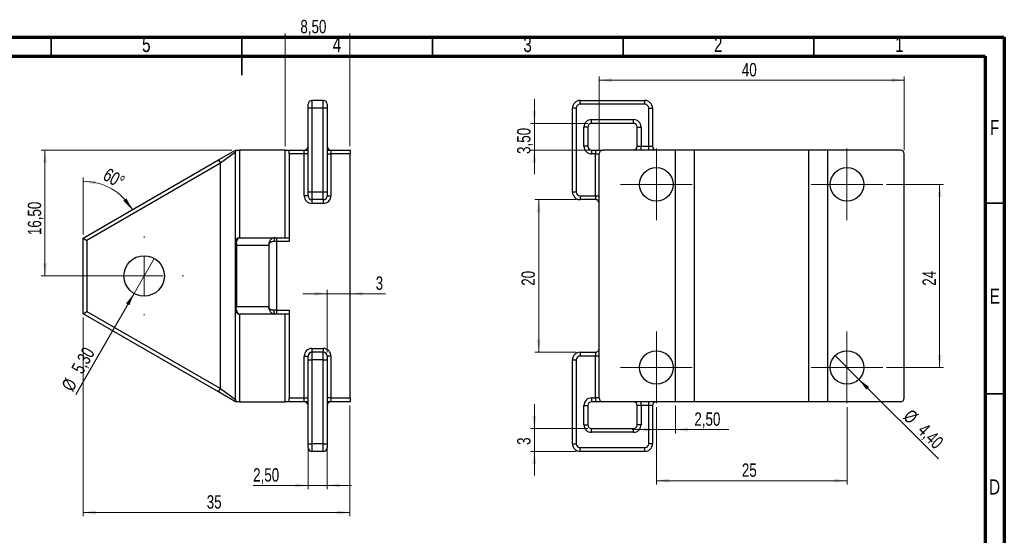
# Model space of a CAD drawing. Header units: millimetres. Extents: x 7 to 208, y 2 to 148.
# Tile 4 of 4: x 78 to 208, y 81 to 148. Entities that reach past the tile are written whole.
import ezdxf

# ---------------------------------------------------------------- set-up
doc = ezdxf.new("R2010")
doc.units = ezdxf.units.MM
doc.header["$LTSCALE"] = 0.5
doc.styles.add('SLDTEXTSTYLE0', font='TXT', dxfattribs={"width": 0.75})
doc.dimstyles.new('SLDDIMSTYLE0', dxfattribs={"dimtxt": 1.75, "dimasz": 1.651, "dimexe": 0, "dimexo": 0.0625, "dimgap": 0.4375, "dimtad": 1, "dimrnd": 1e-09, "dimzin": 12, "dimdsep": 46, "dimtxsty": 'SLDTEXTSTYLE0', "dimsah": 1, "dimcen": 0.09, "dimadec": 0, "dimazin": 3, "dimtfac": 1, "dimtmove": 0, "dimatfit": 0, "dimfxl": 1, "dimfrac": 2, "dimtolj": 1, "dimtzin": 12, "dimarcsym": 0})
doc.dimstyles.new('SLDDIMSTYLE1', dxfattribs={"dimtxt": 1.75, "dimasz": 1.651, "dimexe": 0, "dimexo": 0.0625, "dimgap": 0.4375, "dimtad": 1, "dimrnd": 1e-09, "dimzin": 12, "dimdsep": 46, "dimtxsty": 'SLDTEXTSTYLE0', "dimsah": 1, "dimcen": 0.09, "dimadec": 0, "dimazin": 3, "dimtfac": 1, "dimtofl": 0, "dimtmove": 0, "dimatfit": 3, "dimfxl": 1, "dimfrac": 2, "dimtolj": 1, "dimtzin": 12, "dimarcsym": 0})
doc.dimstyles.new('SLDDIMSTYLE2', dxfattribs={"dimtxt": 1.75, "dimasz": 1.651, "dimexe": 0, "dimexo": 0.0625, "dimgap": 0.4375, "dimtad": 1, "dimrnd": 1e-09, "dimzin": 12, "dimdsep": 46, "dimtxsty": 'SLDTEXTSTYLE0', "dimblk1": 'NONE', "dimsah": 1, "dimcen": 0, "dimadec": 0, "dimazin": 3, "dimtfac": 1, "dimtmove": 0, "dimatfit": 3, "dimldrblk": 'NONE', "dimfxl": 1, "dimfrac": 2, "dimtolj": 1, "dimtzin": 12, "dimarcsym": 0})
doc.dimstyles.new('SLDDIMSTYLE3', dxfattribs={"dimtxt": 1.75, "dimasz": 1.651, "dimexe": 0, "dimexo": 0.0625, "dimgap": 0.4375, "dimtad": 1, "dimdec": 4, "dimlfac": 0.5, "dimzin": 12, "dimdsep": 46, "dimtxsty": 'SLDTEXTSTYLE0', "dimsah": 1, "dimcen": 0.09, "dimazin": 3, "dimtfac": 1, "dimtofl": 0, "dimtmove": 0, "dimatfit": 3, "dimfxl": 1, "dimfrac": 2, "dimtolj": 1, "dimtzin": 12, "dimarcsym": 0})

# ---------------------------------------------------------------- blocks, each defined once
blk = doc.blocks.new('_D_11')
at = {"color": 7, "linetype": 'Continuous', "lineweight": 0}
blk.add_line((86.69, 120.15), (86.69, 127.61), dxfattribs=at)
at = {"color": 7, "linetype": 'Continuous', "lineweight": 18}
blk.add_arc((86.69, 119.65), 7.46, 30, 90, dxfattribs=at)
for points in [[(86.69, 127.11), (88.31, 126.68), (88.36, 127.18)], [(93.15, 123.38), (92.38, 124.86), (91.97, 124.56)]]:
    blk.add_solid(points, dxfattribs=at)
at = {"color": 7, "linetype": 'Continuous', "lineweight": 18, "insert": (90.03, 128.94), "char_height": 1.75, "attachment_point": 1, "rotation": 330, "style": 'SLDTEXTSTYLE0'}
blk.add_mtext('60°', dxfattribs=at)
blk = doc.blocks.new('_D_12')
at = {"color": 7, "linetype": 'Continuous', "lineweight": 0}
for q in [(96.02, 116.99), (85.72, 99.16)]:
    blk.add_line((93.37, 112.4), q, dxfattribs=at)
at = {"color": 7, "linetype": 'Continuous', "lineweight": 18}
blk.add_solid([(93.37, 112.4), (92.32, 111.1), (92.76, 110.85)], dxfattribs=at)
at = {"color": 7, "linetype": 'Continuous', "lineweight": 18, "char_height": 1.75, "attachment_point": 1, "rotation": 60, "style": 'SLDTEXTSTYLE0'}
for s, insert in [('5,30', (85.07, 102.58)), ('%%c', (83.77, 100.29))]:
    blk.add_mtext(s, dxfattribs=dict(at, insert=insert))
blk = doc.blocks.new('_None')
blk = doc.blocks.new('_D_13')
at = {"color": 7, "linetype": 'Continuous', "lineweight": 0}
for p, q in [((106.19, 131.2), (81.19, 131.2)), ((81.69, 131.2), (81.69, 114.7)), ((94.19, 114.7), (81.19, 114.7))]:
    blk.add_line(p, q, dxfattribs=at)
at = {"color": 7, "linetype": 'Continuous', "lineweight": 18}
for points in [[(81.69, 131.2), (81.44, 129.55), (81.95, 129.55)], [(81.69, 114.7), (81.95, 116.35), (81.44, 116.35)]]:
    blk.add_solid(points, dxfattribs=at)
at = {"color": 7, "linetype": 'Continuous', "lineweight": 18, "insert": (79.44, 120.04), "char_height": 1.75, "attachment_point": 1, "rotation": 90, "style": 'SLDTEXTSTYLE0'}
blk.add_mtext('16,50', dxfattribs=at)
blk = doc.blocks.new('_D_14')
at = {"color": 7, "linetype": 'Continuous', "lineweight": 0}
for p, q in [((116.19, 92.2), (116.19, 86.73)), ((118.69, 92.2), (118.69, 86.73)), ((116.19, 87.23), (108.99, 87.23)), ((116.19, 87.23), (118.69, 87.23)), ((118.69, 87.23), (121.87, 87.23))]:
    blk.add_line(p, q, dxfattribs=at)
at = {"color": 7, "linetype": 'Continuous', "lineweight": 18}
for points in [[(116.19, 87.23), (114.54, 87.48), (114.54, 86.98)], [(118.69, 87.23), (120.34, 86.98), (120.34, 87.48)]]:
    blk.add_solid(points, dxfattribs=at)
at = {"color": 7, "linetype": 'Continuous', "lineweight": 18, "insert": (108.99, 89.49), "char_height": 1.75, "attachment_point": 1, "style": 'SLDTEXTSTYLE0'}
blk.add_mtext('2,50', dxfattribs=at)
blk = doc.blocks.new('_D_15')
at = {"color": 7, "linetype": 'Continuous', "lineweight": 0}
for p, q in [((118.69, 112.37), (115.52, 112.37)), ((118.69, 104.7), (118.69, 112.87)), ((118.69, 112.37), (121.69, 112.37)), ((121.69, 112.37), (126.36, 112.37))]:
    blk.add_line(p, q, dxfattribs=at)
at = {"color": 7, "linetype": 'Continuous', "lineweight": 18}
for points in [[(118.69, 112.37), (117.04, 112.62), (117.04, 112.12)], [(121.69, 112.37), (123.34, 112.12), (123.34, 112.62)]]:
    blk.add_solid(points, dxfattribs=at)
at = {"color": 7, "linetype": 'Continuous', "lineweight": 18, "insert": (125.06, 114.63), "char_height": 1.75, "attachment_point": 1, "style": 'SLDTEXTSTYLE0'}
blk.add_mtext('3', dxfattribs=at)
blk = doc.blocks.new('_D_16')
at = {"color": 7, "linetype": 'Continuous', "lineweight": 0}
for p, q in [((113.19, 146), (110.02, 146)), ((113.19, 131.7), (113.19, 146.5)), ((113.19, 146), (121.69, 146)), ((121.69, 131.7), (121.69, 146.5)), ((121.69, 146), (124.87, 146))]:
    blk.add_line(p, q, dxfattribs=at)
at = {"color": 7, "linetype": 'Continuous', "lineweight": 18}
for points in [[(113.19, 146), (111.54, 146.25), (111.54, 145.75)], [(121.69, 146), (123.34, 145.75), (123.34, 146.25)]]:
    blk.add_solid(points, dxfattribs=at)
at = {"color": 7, "linetype": 'Continuous', "lineweight": 18, "insert": (115.18, 148.26), "char_height": 1.75, "attachment_point": 1, "style": 'SLDTEXTSTYLE0'}
blk.add_mtext('8,50', dxfattribs=at)
blk = doc.blocks.new('_D_17')
at = {"color": 7, "linetype": 'Continuous', "lineweight": 0}
for p, q in [((86.69, 109.25), (86.69, 83.2)), ((121.69, 97.7), (121.69, 83.2)), ((86.69, 83.7), (121.69, 83.7))]:
    blk.add_line(p, q, dxfattribs=at)
at = {"color": 7, "linetype": 'Continuous', "lineweight": 18}
for points in [[(86.69, 83.7), (88.34, 83.44), (88.34, 83.95)], [(121.69, 83.7), (120.04, 83.95), (120.04, 83.44)]]:
    blk.add_solid(points, dxfattribs=at)
at = {"color": 7, "linetype": 'Continuous', "lineweight": 18, "insert": (102.9, 85.95), "char_height": 1.75, "attachment_point": 1, "style": 'SLDTEXTSTYLE0'}
blk.add_mtext('35', dxfattribs=at)
blk = doc.blocks.new('SW_CENTERMARKSYMBOL_4')
at = {"color": 0, "linetype": 'Continuous', "lineweight": 18}
for p, q in [((0, 5), (0, 5.15)), ((0, 0), (0, 2.5)), ((-5, 0), (-5.15, 0)), ((0, 0), (-2.5, 0)), ((0, 0), (0, -2.5)), ((0, 0), (2.5, 0)), ((5, 0), (5.15, 0)), ((0, -5), (0, -5.15))]:
    blk.add_line(p, q, dxfattribs=at)
blk = doc.blocks.new('_D_25')
at = {"color": 7, "linetype": 'Continuous', "lineweight": 0}
for p, q in [((192.07, 126.7), (199.52, 126.7)), ((199.02, 102.7), (199.02, 126.7)), ((192.07, 102.7), (199.52, 102.7))]:
    blk.add_line(p, q, dxfattribs=at)
at = {"color": 7, "linetype": 'Continuous', "lineweight": 18}
for points in [[(199.02, 126.7), (198.77, 125.05), (199.28, 125.05)], [(199.02, 102.7), (199.28, 104.35), (198.77, 104.35)]]:
    blk.add_solid(points, dxfattribs=at)
at = {"color": 7, "linetype": 'Continuous', "lineweight": 18, "insert": (196.77, 113.41), "char_height": 1.75, "attachment_point": 1, "rotation": 90, "style": 'SLDTEXTSTYLE0'}
blk.add_mtext('24', dxfattribs=at)
blk = doc.blocks.new('_D_26')
at = {"color": 7, "linetype": 'Continuous', "lineweight": 0}
for p, q in [((161.87, 97.5), (161.87, 87.36)), ((186.87, 97.5), (186.87, 87.36)), ((186.87, 87.86), (161.87, 87.86))]:
    blk.add_line(p, q, dxfattribs=at)
at = {"color": 7, "linetype": 'Continuous', "lineweight": 18}
for points in [[(161.87, 87.86), (163.52, 87.61), (163.52, 88.12)], [(186.87, 87.86), (185.22, 88.12), (185.22, 87.61)]]:
    blk.add_solid(points, dxfattribs=at)
at = {"color": 7, "linetype": 'Continuous', "lineweight": 18, "insert": (173.08, 90.12), "char_height": 1.75, "attachment_point": 1, "style": 'SLDTEXTSTYLE0'}
blk.add_mtext('25', dxfattribs=at)
blk = doc.blocks.new('_D_27')
at = {"color": 7, "linetype": 'Continuous', "lineweight": 0}
for p, q in [((154.37, 131.2), (154.37, 140.85)), ((194.37, 131.2), (194.37, 140.85)), ((154.37, 140.35), (194.37, 140.35))]:
    blk.add_line(p, q, dxfattribs=at)
at = {"color": 7, "linetype": 'Continuous', "lineweight": 18}
for points in [[(154.37, 140.35), (156.02, 140.1), (156.02, 140.61)], [(194.37, 140.35), (192.72, 140.61), (192.72, 140.1)]]:
    blk.add_solid(points, dxfattribs=at)
at = {"color": 7, "linetype": 'Continuous', "lineweight": 18, "insert": (173.08, 142.61), "char_height": 1.75, "attachment_point": 1, "style": 'SLDTEXTSTYLE0'}
blk.add_mtext('40', dxfattribs=at)
blk = doc.blocks.new('_D_28')
at = {"color": 7, "linetype": 'Continuous', "lineweight": 0}
for q in [(185.31, 104.25), (198.85, 90.72)]:
    blk.add_line((188.42, 101.14), q, dxfattribs=at)
at = {"color": 7, "linetype": 'Continuous', "lineweight": 18}
blk.add_solid([(188.42, 101.14), (189.41, 99.8), (189.77, 100.15)], dxfattribs=at)
at = {"color": 7, "linetype": 'Continuous', "lineweight": 18, "char_height": 1.75, "attachment_point": 1, "rotation": 315, "style": 'SLDTEXTSTYLE0'}
for s, insert in [('%%c', (195.37, 97.37)), ('4,40', (197.26, 95.53))]:
    blk.add_mtext(s, dxfattribs=dict(at, insert=insert))
blk = doc.blocks.new('_D_29')
at = {"color": 7, "linetype": 'Continuous', "lineweight": 0}
for p, q in [((145.87, 134.7), (145.87, 137.87)), ((152.87, 134.7), (145.37, 134.7)), ((145.87, 134.7), (145.87, 131.2)), ((153.37, 131.2), (145.37, 131.2)), ((145.87, 131.2), (145.87, 128.02))]:
    blk.add_line(p, q, dxfattribs=at)
at = {"color": 7, "linetype": 'Continuous', "lineweight": 18}
for points in [[(145.87, 134.7), (146.12, 136.35), (145.61, 136.35)], [(145.87, 131.2), (145.61, 129.55), (146.12, 129.55)]]:
    blk.add_solid(points, dxfattribs=at)
at = {"color": 7, "linetype": 'Continuous', "lineweight": 18, "insert": (143.61, 130.69), "char_height": 1.75, "attachment_point": 1, "rotation": 90, "style": 'SLDTEXTSTYLE0'}
blk.add_mtext('3,50', dxfattribs=at)
blk = doc.blocks.new('_D_30')
at = {"color": 7, "linetype": 'Continuous', "lineweight": 0}
for p, q in [((145.87, 94.7), (145.87, 97.87)), ((152.87, 94.7), (145.37, 94.7)), ((145.87, 94.7), (145.87, 91.7)), ((151.37, 91.7), (145.37, 91.7)), ((145.87, 91.7), (145.87, 88.52))]:
    blk.add_line(p, q, dxfattribs=at)
at = {"color": 7, "linetype": 'Continuous', "lineweight": 18}
for points in [[(145.87, 94.7), (146.12, 96.35), (145.61, 96.35)], [(145.87, 91.7), (145.61, 90.05), (146.12, 90.05)]]:
    blk.add_solid(points, dxfattribs=at)
at = {"color": 7, "linetype": 'Continuous', "lineweight": 18, "insert": (143.61, 92.55), "char_height": 1.75, "attachment_point": 1, "rotation": 90, "style": 'SLDTEXTSTYLE0'}
blk.add_mtext('3', dxfattribs=at)
blk = doc.blocks.new('_D_31')
at = {"color": 7, "linetype": 'Continuous', "lineweight": 0}
for p, q in [((161.87, 97.5), (161.87, 94.05)), ((164.37, 97.7), (164.37, 94.05)), ((161.87, 94.55), (158.69, 94.55)), ((161.87, 94.55), (164.37, 94.55)), ((164.37, 94.55), (171.38, 94.55))]:
    blk.add_line(p, q, dxfattribs=at)
at = {"color": 7, "linetype": 'Continuous', "lineweight": 18}
for points in [[(161.87, 94.55), (160.22, 94.81), (160.22, 94.3)], [(164.37, 94.55), (166.02, 94.3), (166.02, 94.81)]]:
    blk.add_solid(points, dxfattribs=at)
at = {"color": 7, "linetype": 'Continuous', "lineweight": 18, "insert": (166.85, 96.81), "char_height": 1.75, "attachment_point": 1, "style": 'SLDTEXTSTYLE0'}
blk.add_mtext('2,50', dxfattribs=at)
blk = doc.blocks.new('_D_32')
at = {"color": 7, "linetype": 'Continuous', "lineweight": 0}
for p, q in [((151.37, 124.7), (145.94, 124.7)), ((146.44, 104.7), (146.44, 124.7)), ((151.37, 104.7), (145.94, 104.7))]:
    blk.add_line(p, q, dxfattribs=at)
at = {"color": 7, "linetype": 'Continuous', "lineweight": 18}
for points in [[(146.44, 124.7), (146.19, 123.05), (146.69, 123.05)], [(146.44, 104.7), (146.69, 106.35), (146.19, 106.35)]]:
    blk.add_solid(points, dxfattribs=at)
at = {"color": 7, "linetype": 'Continuous', "lineweight": 18, "insert": (144.18, 113.41), "char_height": 1.75, "attachment_point": 1, "rotation": 90, "style": 'SLDTEXTSTYLE0'}
blk.add_mtext('20', dxfattribs=at)
blk = doc.blocks.new('SW_CENTERMARKSYMBOL_5')
at = {"color": 0, "linetype": 'Continuous', "lineweight": 18}
for p, q in [((0, 2.5), (0, 4.7)), ((0, 0), (0, 2.5)), ((-2.5, 0), (-4.7, 0)), ((0, 0), (-2.5, 0)), ((0, 0), (0, -2.5)), ((0, 0), (2.5, 0)), ((2.5, 0), (4.7, 0)), ((0, -2.5), (0, -4.7))]:
    blk.add_line(p, q, dxfattribs=at)
blk = doc.blocks.new('SW_CENTERMARKSYMBOL_6')
at = {"color": 0, "linetype": 'Continuous', "lineweight": 18}
for p, q in [((0, 2.5), (0, 4.7)), ((0, 0), (0, 2.5)), ((-2.5, 0), (-4.7, 0)), ((0, 0), (-2.5, 0)), ((0, 0), (0, -2.5)), ((0, 0), (2.5, 0)), ((2.5, 0), (4.7, 0)), ((0, -2.5), (0, -4.7))]:
    blk.add_line(p, q, dxfattribs=at)
blk = doc.blocks.new('SW_CENTERMARKSYMBOL_7')
at = {"color": 0, "linetype": 'Continuous', "lineweight": 18}
for p, q in [((0, 2.5), (0, 4.7)), ((0, 0), (0, 2.5)), ((-2.5, 0), (-4.7, 0)), ((0, 0), (-2.5, 0)), ((0, 0), (0, -2.5)), ((0, 0), (2.5, 0)), ((2.5, 0), (4.7, 0)), ((0, -2.5), (0, -4.7))]:
    blk.add_line(p, q, dxfattribs=at)
blk = doc.blocks.new('SW_CENTERMARKSYMBOL_8')
at = {"color": 0, "linetype": 'Continuous', "lineweight": 18}
for p, q in [((0, 2.5), (0, 4.7)), ((0, 0), (0, 2.5)), ((-2.5, 0), (-4.7, 0)), ((0, 0), (-2.5, 0)), ((0, 0), (0, -2.5)), ((0, 0), (2.5, 0)), ((2.5, 0), (4.7, 0)), ((0, -2.5), (0, -4.7))]:
    blk.add_line(p, q, dxfattribs=at)

msp = doc.modelspace()

# ---------------------------------------------------------------- linework, layer by layer
at = {"color": 7, "linetype": 'Continuous', "lineweight": 70}
for p, q in [((7.5, 146), (207.5, 146)), ((207.5, 146), (207.5, 2.5)), ((10, 143.5), (205, 143.5)), ((205, 143.5), (205, 5))]:
    msp.add_line(p, q, dxfattribs=at)
at = {"color": 7, "linetype": 'Continuous', "lineweight": 35}
for p, q in [((82.5, 143.5), (82.5, 146)), ((107.5, 146.0005), (107.5, 140.9995)), ((107.5, 143.5), (107.5, 146)), ((132.5, 143.5), (132.5, 146)), ((157.5, 143.5), (157.5, 146)), ((182.5, 143.5), (182.5, 146)), ((205, 124.25), (207.5, 124.25)), ((205, 99.25), (207.5, 99.25))]:
    msp.add_line(p, q, dxfattribs=at)
at = {"color": 7, "linetype": 'Continuous', "lineweight": 25}
for p, q in [((116.19293, 136.69821), (116.19293, 137.19821)), ((116.69293, 137.69821), (116.69293, 136.69821)), ((118.19293, 137.69821), (116.69293, 137.69821)), ((118.19293, 136.69821), (118.19293, 137.69821)), ((118.69293, 137.19821), (118.69293, 136.69821)), ((151.86832, 137.19821), (151.86832, 137.69821)), ((151.86832, 137.69821), (160.36832, 137.69821)), ((160.36832, 137.19821), (151.86832, 137.19821)), ((160.36832, 137.19821), (160.36832, 137.69821)), ((116.69293, 136.69821), (116.19293, 136.69821)), ((116.19293, 125.69821), (116.19293, 136.69821)), ((118.19293, 136.69821), (116.69293, 136.69821)), ((116.69293, 136.69821), (116.69293, 125.69821)), ((118.69293, 136.69821), (118.19293, 136.69821)), ((118.19293, 125.69821), (118.19293, 136.69821)), ((118.69293, 136.69821), (118.69293, 125.69821)), ((151.36832, 136.69821), (150.86832, 136.69821)), ((150.86832, 125.69821), (150.86832, 136.69821)), ((151.36832, 136.69821), (151.36832, 125.69821)), ((160.86832, 136.69821), (161.36832, 136.69821)), ((160.86832, 131.69821), (160.86832, 136.69821)), ((161.36832, 136.69821), (161.36832, 131.69821)), ((153.36832, 135.19821), (158.86832, 135.19821)), ((153.36832, 134.69821), (153.36832, 135.19821)), ((158.86832, 134.69821), (153.36832, 134.69821)), ((158.86832, 134.69821), (158.86832, 135.19821)), ((152.36832, 131.69821), (152.36832, 134.19821)), ((152.86832, 134.19821), (152.36832, 134.19821)), ((152.86832, 134.19821), (152.86832, 131.69821)), ((159.36832, 131.69821), (159.36832, 134.19821)), ((159.36832, 134.19821), (159.86832, 134.19821)), ((159.86832, 134.19821), (159.86832, 131.69821)), ((104.44293, 129.89918), (106.69293, 131.19821)), ((106.68291, 130.9023), (104.69293, 129.46616)), ((106.68291, 119.19821), (106.68291, 130.9023)), ((106.78429, 131.19821), (107.1804, 131.19821)), ((107.1804, 131.19821), (107.1804, 119.69806)), ((113.19293, 131.19821), (107.1804, 131.19821)), ((113.19293, 119.69821), (113.19293, 131.19821)), ((113.19293, 131.19821), (113.69293, 131.19821)), ((113.69293, 130.69821), (113.69293, 131.19821)), ((113.69293, 131.19821), (115.69293, 131.19821)), ((113.69293, 130.69821), (113.69293, 119.19821)), ((115.69293, 130.69821), (113.69293, 130.69821)), ((115.69293, 130.69821), (115.69293, 131.19821)), ((115.69293, 131.19821), (116.19293, 131.19821)), ((116.19293, 130.69821), (115.69293, 130.69821)), ((115.69293, 125.19821), (115.69293, 130.69821)), ((118.69293, 131.19821), (119.19293, 131.19821)), ((118.69293, 130.69821), (119.19293, 130.69821)), ((119.19293, 131.19821), (119.19293, 130.69821)), ((119.19293, 131.19821), (121.69293, 131.19821)), ((119.19293, 130.69821), (119.19293, 125.19821)), ((121.69293, 130.69821), (119.19293, 130.69821)), ((121.69293, 131.19821), (121.69293, 130.69821)), ((121.69293, 98.69821), (121.69293, 130.69821)), ((152.86832, 131.69821), (152.36832, 131.69821)), ((153.36832, 131.19821), (153.36832, 130.69821)), ((153.36832, 131.19821), (153.86832, 131.19821)), ((153.86832, 130.69821), (153.36832, 130.69821)), ((153.86832, 131.19821), (153.86832, 130.69821)), ((153.86832, 131.19821), (154.86832, 131.19821)), ((153.86832, 130.69821), (154.36832, 130.69821)), ((153.86832, 125.19821), (153.86832, 130.69821)), ((154.36832, 98.69821), (154.36832, 130.69821)), ((164.36832, 131.19821), (154.86832, 131.19821)), ((159.36832, 131.69821), (159.86832, 131.69821)), ((159.86832, 131.19821), (159.86832, 131.69821)), ((159.86832, 131.69821), (160.86832, 131.69821)), ((160.86832, 131.19821), (160.86832, 131.69821)), ((160.86832, 131.69821), (161.36832, 131.69821)), ((164.36832, 98.19821), (164.36832, 131.19821)), ((166.86832, 131.19821), (164.36832, 131.19821)), ((166.86832, 98.19821), (166.86832, 131.19821)), ((181.86832, 131.19821), (166.86832, 131.19821)), ((181.86832, 98.19821), (181.86832, 131.19821)), ((184.36832, 131.19821), (181.86832, 131.19821)), ((184.36832, 98.19821), (184.36832, 131.19821)), ((193.86832, 131.19821), (184.36832, 131.19821)), ((194.36832, 98.69821), (194.36832, 130.69821)), ((86.69293, 119.65121), (104.44293, 129.89918)), ((104.69293, 129.46616), (87.19293, 119.36253)), ((104.44293, 129.89918), (104.69293, 129.46616)), ((104.69293, 99.93027), (104.69293, 129.46616)), ((116.69293, 125.69821), (116.19293, 125.69821)), ((116.19293, 125.19821), (116.19293, 125.69821)), ((118.19293, 125.69821), (116.69293, 125.69821)), ((116.69293, 125.69821), (116.69293, 124.69821)), ((118.69293, 125.69821), (118.19293, 125.69821)), ((118.19293, 124.69821), (118.19293, 125.69821)), ((118.69293, 125.69821), (118.69293, 125.19821)), ((151.36832, 125.69821), (150.86832, 125.69821)), ((116.19293, 125.19821), (115.69293, 125.19821)), ((118.19293, 124.69821), (116.69293, 124.69821)), ((116.69293, 124.69821), (116.69293, 124.19821)), ((118.19293, 124.19821), (116.69293, 124.19821)), ((118.19293, 124.69821), (118.19293, 124.19821)), ((118.69293, 125.19821), (119.19293, 125.19821)), ((151.86832, 125.19821), (153.86832, 125.19821)), ((151.86832, 125.19821), (151.86832, 124.69821)), ((153.86832, 124.69821), (151.86832, 124.69821)), ((153.86832, 125.19821), (153.86832, 124.69821)), ((153.86832, 125.19821), (154.36832, 125.19821)), ((86.69293, 119.65121), (87.19293, 119.36253)), ((86.69293, 109.74522), (86.69293, 119.65121)), ((87.19293, 119.36253), (87.19293, 110.0339)), ((106.69293, 110.46743), (106.69293, 118.929)), ((111.05444, 118.84001), (111.05444, 110.55642)), ((112.05444, 119.19821), (111.73202, 119.19821)), ((111.89323, 119.69821), (112.05444, 119.69821)), ((112.05444, 119.69821), (112.05444, 119.19821)), ((112.05444, 119.69821), (113.69293, 119.69821)), ((112.05444, 119.19821), (112.05444, 110.19821)), ((113.69293, 119.19821), (112.05444, 119.19821)), ((106.81618, 118.69821), (106.81618, 110.69821)), ((86.69293, 109.74522), (87.19293, 110.0339)), ((87.19293, 110.0339), (104.69293, 99.93027)), ((106.68291, 98.49412), (106.68291, 110.19821)), ((112.05444, 110.19821), (111.73202, 110.19821)), ((112.05444, 110.19821), (113.69293, 110.19821)), ((112.05444, 110.19821), (112.05444, 109.69821)), ((113.69293, 110.19821), (113.69293, 98.69821)), ((104.44293, 99.49725), (86.69293, 109.74522)), ((107.1804, 109.69837), (107.1804, 98.19821)), ((112.05444, 109.69821), (111.89323, 109.69821)), ((113.69293, 109.69821), (112.05444, 109.69821)), ((113.19293, 98.19821), (113.19293, 109.69821)), ((116.69293, 105.19821), (118.19293, 105.19821)), ((116.69293, 105.19821), (116.69293, 104.69821)), ((116.69293, 104.69821), (116.69293, 103.69821)), ((118.19293, 104.69821), (116.69293, 104.69821)), ((118.19293, 105.19821), (118.19293, 104.69821)), ((118.19293, 103.69821), (118.19293, 104.69821)), ((151.86832, 104.69821), (153.86832, 104.69821)), ((151.86832, 104.69821), (151.86832, 104.19821)), ((153.86832, 104.69821), (153.86832, 104.19821)), ((115.69293, 104.19821), (116.19293, 104.19821)), ((115.69293, 98.69821), (115.69293, 104.19821)), ((116.19293, 103.69821), (116.19293, 104.19821)), ((116.19293, 92.69821), (116.19293, 103.69821)), ((116.19293, 103.69821), (116.69293, 103.69821)), ((116.69293, 103.69821), (116.69293, 92.69821)), ((118.19293, 103.69821), (116.69293, 103.69821)), ((118.19293, 92.69821), (118.19293, 103.69821)), ((118.19293, 103.69821), (118.69293, 103.69821)), ((118.69293, 104.19821), (118.69293, 103.69821)), ((119.19293, 104.19821), (118.69293, 104.19821)), ((118.69293, 103.69821), (118.69293, 92.69821)), ((119.19293, 104.19821), (119.19293, 98.69821)), ((150.86832, 103.69821), (151.36832, 103.69821)), ((150.86832, 92.69821), (150.86832, 103.69821)), ((151.36832, 103.69821), (151.36832, 92.69821)), ((153.86832, 104.19821), (151.86832, 104.19821)), ((154.36832, 104.19821), (153.86832, 104.19821)), ((153.86832, 98.69821), (153.86832, 104.19821)), ((104.44293, 99.49725), (104.69293, 99.93027)), ((106.69293, 98.19821), (104.44293, 99.49725)), ((104.69293, 99.93027), (106.68291, 98.49412)), ((107.1804, 98.19821), (106.78429, 98.19821)), ((107.1804, 98.19821), (113.19293, 98.19821)), ((113.69293, 98.19821), (113.19293, 98.19821)), ((113.69293, 98.69821), (115.69293, 98.69821)), ((113.69293, 98.19821), (113.69293, 98.69821)), ((115.69293, 98.19821), (113.69293, 98.19821)), ((115.69293, 98.19821), (115.69293, 98.69821)), ((115.69293, 98.69821), (116.19293, 98.69821)), ((116.19293, 98.19821), (115.69293, 98.19821)), ((119.19293, 98.69821), (118.69293, 98.69821)), ((119.19293, 98.19821), (118.69293, 98.19821)), ((119.19293, 98.69821), (119.19293, 98.19821)), ((119.19293, 98.69821), (121.69293, 98.69821)), ((121.69293, 98.19821), (119.19293, 98.19821)), ((121.69293, 98.69821), (121.69293, 98.19821)), ((153.36832, 98.69821), (153.86832, 98.69821)), ((153.36832, 98.69821), (153.36832, 98.19821)), ((153.86832, 98.19821), (153.36832, 98.19821)), ((154.36832, 98.69821), (153.86832, 98.69821)), ((153.86832, 98.69821), (153.86832, 98.19821)), ((154.86832, 98.19821), (153.86832, 98.19821)), ((164.36832, 98.19821), (154.86832, 98.19821)), ((159.86832, 97.69821), (159.86832, 98.19821)), ((160.86832, 97.69821), (160.86832, 98.19821)), ((166.86832, 98.19821), (164.36832, 98.19821)), ((181.86832, 98.19821), (166.86832, 98.19821)), ((184.36832, 98.19821), (181.86832, 98.19821)), ((193.86832, 98.19821), (184.36832, 98.19821)), ((152.36832, 95.19821), (152.36832, 97.69821)), ((152.36832, 97.69821), (152.86832, 97.69821)), ((152.86832, 97.69821), (152.86832, 95.19821)), ((159.86832, 97.69821), (159.36832, 97.69821)), ((159.36832, 95.19821), (159.36832, 97.69821)), ((160.86832, 97.69821), (159.86832, 97.69821)), ((159.86832, 97.69821), (159.86832, 95.19821)), ((161.36832, 97.69821), (160.86832, 97.69821)), ((160.86832, 92.69821), (160.86832, 97.69821)), ((161.36832, 97.69821), (161.36832, 92.69821)), ((152.36832, 95.19821), (152.86832, 95.19821)), ((153.36832, 94.19821), (153.36832, 94.69821)), ((153.36832, 94.69821), (158.86832, 94.69821)), ((158.86832, 94.19821), (158.86832, 94.69821)), ((159.86832, 95.19821), (159.36832, 95.19821)), ((158.86832, 94.19821), (153.36832, 94.19821)), ((116.19293, 92.19821), (116.19293, 92.69821)), ((116.19293, 92.69821), (116.69293, 92.69821)), ((118.19293, 92.69821), (116.69293, 92.69821)), ((116.69293, 92.69821), (116.69293, 91.69821)), ((118.19293, 91.69821), (116.69293, 91.69821)), ((118.19293, 92.69821), (118.69293, 92.69821)), ((118.19293, 91.69821), (118.19293, 92.69821)), ((118.69293, 92.69821), (118.69293, 92.19821)), ((150.86832, 92.69821), (151.36832, 92.69821)), ((151.86832, 92.19821), (160.36832, 92.19821)), ((151.86832, 91.69821), (151.86832, 92.19821)), ((160.36832, 91.69821), (151.86832, 91.69821)), ((160.36832, 91.69821), (160.36832, 92.19821)), ((161.36832, 92.69821), (160.86832, 92.69821))]:
    msp.add_line(p, q, dxfattribs=at)
at = {"color": 7, "linetype": 'Continuous', "lineweight": 25, "flags": 128}
for points in [[(111.89323, 119.69821), (111.86178, 119.68861), (111.83154, 119.66015), (111.80367, 119.61395), (111.77924, 119.55177), (111.75919, 119.476), (111.74429, 119.38956), (111.73512, 119.29576), (111.73202, 119.19821)], [(111.89323, 109.69821), (111.86178, 109.70782), (111.83154, 109.73628), (111.80367, 109.78248), (111.77924, 109.84466), (111.75919, 109.92043), (111.74429, 110.00687), (111.73512, 110.10067), (111.73202, 110.19821)]]:
    msp.add_lwpolyline(points, dxfattribs=at)
at = {"color": 7, "linetype": 'Continuous', "lineweight": 25}
for centre, radius in [((161.86832, 126.69821), 2.2), ((186.86832, 126.69821), 2.2), ((94.69293, 114.69821), 2.65), ((161.86832, 102.69821), 2.2), ((186.86832, 102.69821), 2.2)]:
    msp.add_circle(centre, radius, dxfattribs=at)
for centre, radius, start, end in [((116.69293, 137.19821), 0.5, 90, 180), ((118.19293, 137.19821), 0.5, 0, 90), ((151.86832, 136.69821), 1, 90, 180), ((151.86832, 136.69821), 0.5, 90, 180), ((160.36832, 136.69821), 1, 0, 90), ((160.36832, 136.69821), 0.5, 0, 90), ((153.36832, 134.19821), 1, 90, 180), ((153.36832, 134.19821), 0.5, 90, 180), ((158.86832, 134.19821), 1, 0, 90), ((158.86832, 134.19821), 0.5, 0, 90), ((115.69293, 131.69821), 0.5, 270, 0), ((119.19293, 131.69821), 0.5, 180, 270), ((153.36832, 131.69821), 1, 180, 270), ((153.36832, 131.69821), 0.5, 180, 270), ((154.86832, 130.69821), 0.5, 90, 180), ((158.86832, 131.69821), 0.5, 270, 0), ((161.86832, 131.69821), 0.5, 180, 270), ((193.86832, 130.69821), 0.5, 0, 90), ((151.86832, 125.69821), 1, 180, 270), ((151.86832, 125.69821), 0.5, 180, 270), ((116.69293, 125.19821), 1, 180, 270), ((116.69293, 125.19821), 0.5, 180, 270), ((118.19293, 125.19821), 0.5, 270, 0), ((118.19293, 125.19821), 1, 270, 0), ((153.86832, 124.19821), 0.5, 0, 90), ((107.19293, 119.19821), 0.5, 90, 180), ((107.02089, 118.92207), 0.32803, 133.5575292, 178.7889173), ((107.02089, 110.47436), 0.32803, 181.2110827, 226.4424708), ((107.19293, 110.19821), 0.5, 180, 270), ((116.69293, 104.19821), 1, 90, 180), ((116.69293, 104.19821), 0.5, 90, 180), ((118.19293, 104.19821), 1, 0, 90), ((118.19293, 104.19821), 0.5, 0, 90), ((151.86832, 103.69821), 1, 90, 180), ((153.86832, 105.19821), 0.5, 270, 0), ((151.86832, 103.69821), 0.5, 90, 180), ((115.69293, 97.69821), 0.5, 0, 90), ((119.19293, 97.69821), 0.5, 90, 180), ((153.36832, 97.69821), 1, 90, 180), ((153.36832, 97.69821), 0.5, 90, 180), ((154.86832, 98.69821), 0.5, 180, 270), ((158.86832, 97.69821), 0.5, 0, 90), ((161.86832, 97.69821), 0.5, 90, 180), ((193.86832, 98.69821), 0.5, 270, 0), ((153.36832, 95.19821), 1, 180, 270), ((153.36832, 95.19821), 0.5, 180, 270), ((158.86832, 95.19821), 1, 270, 0), ((158.86832, 95.19821), 0.5, 270, 0), ((116.69293, 92.19821), 0.5, 180, 270), ((118.19293, 92.19821), 0.5, 270, 0), ((151.86832, 92.69821), 1, 180, 270), ((151.86832, 92.69821), 0.5, 180, 270), ((160.36832, 92.69821), 1, 270, 0), ((160.36832, 92.69821), 0.5, 270, 0)]:
    msp.add_arc(centre, radius, start, end, dxfattribs=at)
for points in [[(106.68291, 130.9023), (106.69157, 131.00554), (106.72212, 131.10886), (106.78429, 131.19821)], [(106.69293, 118.929), (106.69293, 118.85698), (106.73664, 118.77747), (106.81618, 118.69821)], [(106.79485, 119.15978), (106.76432, 119.01541), (106.77321, 118.85657), (106.81618, 118.69821)], [(106.69293, 110.46743), (106.69293, 110.53945), (106.73664, 110.61896), (106.81618, 110.69821)], [(106.79485, 110.23664), (106.76432, 110.38102), (106.77321, 110.53986), (106.81618, 110.69821)], [(106.68291, 98.49412), (106.69157, 98.39089), (106.72212, 98.28756), (106.78429, 98.19821)]]:
    msp.add_open_spline(points, degree=3, dxfattribs=at)
for points, knots in [([(106.69293, 131.19821), (106.69431, 131.19821), (106.69707, 131.19821), (106.71626, 131.19821), (106.74436, 131.19821), (106.76767, 131.19821), (106.77921, 131.19821), (106.78423, 131.19821), (106.7841, 131.19821), (106.78404, 131.19821)], [0, 0, 0, 0, 0.114346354, 0.229180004, 0.459458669, 0.688460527, 0.803178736, 0.917997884, 1, 1, 1, 1]), ([(106.69293, 118.929), (106.69293, 118.98709), (106.69293, 119.02915), (106.69293, 119.09742), (106.69293, 119.12245), (106.69293, 119.18102), (106.69293, 119.19821), (106.69293, 119.19821)], [0, 0, 0, 0, 0.25, 0.25, 0.5, 0.5, 1, 1, 1, 1]), ([(107.19293, 119.69821), (107.11794, 119.69821), (107.04353, 119.65736), (106.94032, 119.5294), (106.90663, 119.47438), (106.86046, 119.37168), (106.8459, 119.33436), (106.81871, 119.25257), (106.80485, 119.20707), (106.79485, 119.15978)], [0, 0, 0, 0, 0.5, 0.5, 0.75, 0.75, 0.875, 0.875, 1, 1, 1, 1]), ([(107.19293, 119.69821), (107.4594, 119.69821), (107.99243, 119.69821), (108.89306, 119.69821), (109.74302, 119.69821), (110.46305, 119.69821), (111.05899, 119.69821), (111.50595, 119.69821), (111.75383, 119.69821), (111.83857, 119.69821), (111.84386, 119.69821)], [0, 0, 0, 0, 0.194836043, 0.389743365, 0.529005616, 0.66825008, 0.807289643, 0.90048679, 0.993790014, 1, 1, 1, 1]), ([(111.8862, 119.6939), (111.8437, 119.69354), (111.74002, 119.69267), (111.57906, 119.648), (111.41528, 119.56506), (111.2775, 119.44729), (111.1724, 119.30716), (111.09908, 119.14886), (111.05828, 118.99002), (111.05744, 118.88536), (111.05707, 118.84016)], [0, 0, 0, 0, 0.090975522, 0.221908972, 0.359330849, 0.493212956, 0.622912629, 0.753514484, 0.893542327, 1, 1, 1, 1]), ([(106.69293, 110.19821), (106.69293, 110.19821), (106.69293, 110.21541), (106.69293, 110.27398), (106.69293, 110.29901), (106.69293, 110.36728), (106.69293, 110.40934), (106.69293, 110.46743)], [0, 0, 0, 0, 0.5, 0.5, 0.75, 0.75, 1, 1, 1, 1]), ([(106.79485, 110.23664), (106.80485, 110.18937), (106.8187, 110.14388), (106.84589, 110.06211), (106.86044, 110.02479), (106.9066, 109.9221), (106.93976, 109.86785), (107.04301, 109.73943), (107.11795, 109.69821), (107.19293, 109.69821)], [0, 0, 0, 0, 0.125, 0.125, 0.25, 0.25, 0.5, 0.5, 1, 1, 1, 1]), ([(111.05849, 110.55614), (111.05734, 110.528), (111.05368, 110.4387), (111.08572, 110.28941), (111.15357, 110.12106), (111.25525, 109.97394), (111.38984, 109.84892), (111.55495, 109.75691), (111.72893, 109.7051), (111.84411, 109.70211), (111.89421, 109.70082)], [0, 0, 0, 0, 0.066140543, 0.209922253, 0.349255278, 0.481188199, 0.611454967, 0.754557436, 0.893223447, 1, 1, 1, 1]), ([(111.84386, 109.69821), (111.79072, 109.69821), (111.59258, 109.69821), (111.179, 109.69821), (110.63359, 109.69821), (109.93004, 109.69821), (109.19512, 109.69821), (108.48587, 109.69821), (107.98871, 109.69821), (107.56291, 109.69821), (107.31651, 109.69821), (107.19293, 109.69821)], [0, 0, 0, 0, 0.051747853, 0.192970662, 0.296852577, 0.401019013, 0.610084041, 0.706875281, 0.803751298, 0.901581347, 1, 1, 1, 1]), ([(106.78363, 98.19821), (106.7835, 98.19821), (106.78319, 98.19821), (106.77034, 98.19821), (106.74887, 98.19821), (106.72345, 98.19821), (106.70485, 98.19821), (106.69484, 98.19821), (106.69357, 98.19821), (106.69293, 98.19821)], [0, 0, 0, 0, 0.134716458, 0.320200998, 0.506651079, 0.693225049, 0.846408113, 0.923128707, 1, 1, 1, 1])]:
    msp.add_open_spline(points, degree=3, knots=knots, dxfattribs=at)
at = {"color": 8, "linetype": 'Continuous', "lineweight": 25}
for points, knots in [([(111.73202, 119.19821), (111.71174, 119.19801), (111.67108, 119.19761), (111.61175, 119.19431), (111.55382, 119.18898), (111.4992, 119.18156), (111.44817, 119.17234), (111.40062, 119.16146), (111.35543, 119.14872), (111.30902, 119.13282), (111.26266, 119.11328), (111.21753, 119.08951), (111.17742, 119.06307), (111.14751, 119.03822), (111.12568, 119.01619), (111.10998, 118.99773), (111.0962, 118.97863), (111.08429, 118.95879), (111.07429, 118.93828), (111.06627, 118.9171), (111.06023, 118.89544), (111.05665, 118.87479), (111.0545, 118.85636), (111.05493, 118.84513), (111.05514, 118.84001)], [0, 0, 0, 0, 0.049515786, 0.099292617, 0.149878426, 0.200738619, 0.247961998, 0.295399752, 0.343485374, 0.391784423, 0.453261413, 0.515149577, 0.57826838, 0.641784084, 0.678750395, 0.715788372, 0.753037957, 0.790356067, 0.828449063, 0.866610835, 0.90497637, 0.94340826, 0.974138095, 1, 1, 1, 1]), ([(111.05444, 118.69821), (111.00308, 118.69821), (110.86805, 118.69821), (110.57762, 118.69821), (110.27184, 118.69821), (110.02322, 118.69821), (109.70118, 118.69821), (109.27525, 118.69821), (108.74305, 118.69821), (108.25855, 118.69821), (107.83404, 118.69821), (107.51051, 118.69821), (107.23536, 118.69821), (107.01246, 118.69821), (106.87953, 118.69821), (106.81618, 118.69821)], [0, 0, 0, 0, 0.069834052, 0.18360398, 0.251819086, 0.306869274, 0.361973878, 0.472427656, 0.583253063, 0.694098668, 0.770419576, 0.846758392, 0.899373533, 0.952037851, 1, 1, 1, 1]), ([(106.81618, 110.69821), (106.91832, 110.69821), (107.12297, 110.69821), (107.58692, 110.69821), (108.3095, 110.69821), (109.10225, 110.69821), (109.78361, 110.69821), (110.29294, 110.69821), (110.67958, 110.69821), (110.93491, 110.69821), (111.01873, 110.69821), (111.05444, 110.69821)], [0, 0, 0, 0, 0.07613127, 0.152547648, 0.306126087, 0.527177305, 0.637843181, 0.748740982, 0.88203826, 0.949738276, 1, 1, 1, 1]), ([(111.73202, 110.19821), (111.69162, 110.19902), (111.60995, 110.20066), (111.49915, 110.21379), (111.39889, 110.23414), (111.30318, 110.26402), (111.21431, 110.306), (111.1355, 110.36447), (111.07871, 110.43699), (111.05912, 110.49943), (111.05451, 110.54), (111.05494, 110.55113), (111.05513, 110.55618)], [0, 0, 0, 0, 0.099345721, 0.200844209, 0.295564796, 0.392011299, 0.515421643, 0.64210888, 0.790683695, 0.943750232, 0.974516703, 1, 1, 1, 1])]:
    msp.add_open_spline(points, degree=3, knots=knots, dxfattribs=at)

# ---------------------------------------------------------------- block references
at = {"color": 7, "linetype": 'Continuous', "lineweight": 0}
for name, p in [('SW_CENTERMARKSYMBOL_7', (161.86832, 126.69821)), ('SW_CENTERMARKSYMBOL_8', (186.86832, 126.69821)), ('SW_CENTERMARKSYMBOL_4', (94.69293, 114.69821)), ('SW_CENTERMARKSYMBOL_5', (161.86832, 102.69821)), ('SW_CENTERMARKSYMBOL_6', (186.86832, 102.69821))]:
    msp.add_blockref(name, p, dxfattribs=at)

# ---------------------------------------------------------------- texts
at = {"color": 7, "linetype": 'Continuous', "lineweight": 0, "char_height": 1.98438, "attachment_point": 2, "style": 'SLDTEXTSTYLE0'}
for s, insert in [('5', (94.98002, 146.03008)), ('4', (119.98002, 146.03008)), ('3', (144.98002, 146.03008)), ('2', (169.98002, 146.03008)), ('1', (193.73002, 146.03008)), ('F', (206.22887, 135.15508)), ('E', (206.2539, 113.03008)), ('D', (206.22634, 88.03008))]:
    msp.add_mtext(s, dxfattribs=dict(at, insert=insert))

# ---------------------------------------------------------------- dimensions: what is measured, and where the dimension line sits
at = {"color": 7, "linetype": 'Continuous', "lineweight": 18}
for base, p1, p2, dimstyle, picture, middle in [((121.69293, 146.00027), (113.19293, 131.19821), (121.69293, 131.19821), 'SLDDIMSTYLE0', '_D_16', (117.44293, 146.00027)), ((194.36832, 140.35137), (154.36832, 130.69821), (194.36832, 130.69821), 'SLDDIMSTYLE1', '_D_27', (174.36832, 140.35137)), ((121.69293, 112.37082), (118.69293, 104.19821), (121.69293, 98.19821), 'SLDDIMSTYLE0', '_D_15', (125.71133, 112.37082)), ((121.69293, 83.69821), (86.69293, 109.74522), (121.69293, 98.19821), 'SLDDIMSTYLE1', '_D_17', (104.19293, 83.69821)), ((164.36832, 94.55188), (161.86832, 97.99821), (164.36832, 98.19821), 'SLDDIMSTYLE0', '_D_31', (169.1173, 94.55188)), ((161.86832, 87.8645), (186.86832, 97.99821), (161.86832, 97.99821), 'SLDDIMSTYLE1', '_D_26', (174.36832, 87.8645)), ((118.69293, 87.23036), (116.19293, 92.69821), (118.69293, 92.69821), 'SLDDIMSTYLE0', '_D_14', (111.24975, 87.23036))]:
    dim = msp.add_linear_dim(base=base, p1=p1, p2=p2, dimstyle=dimstyle, dxfattribs=at)
    dim.commit()
    dim.dimension.update_dxf_attribs({"geometry": picture, "text_midpoint": middle, "dimtype": 160})
for base, p1, p2, dimstyle, picture, middle in [((145.86832, 131.19821), (153.36832, 134.69821), (153.86832, 131.19821), 'SLDDIMSTYLE0', '_D_29', (145.86832, 132.94821)), ((81.69293, 114.69821), (106.69293, 131.19821), (94.69293, 114.69821), 'SLDDIMSTYLE1', '_D_13', (81.69293, 122.94821)), ((199.02431, 126.69821), (191.56832, 102.69821), (191.56832, 126.69821), 'SLDDIMSTYLE1', '_D_25', (199.02431, 114.69821)), ((146.43924, 124.69821), (151.86832, 104.69821), (151.86832, 124.69821), 'SLDDIMSTYLE1', '_D_32', (146.43924, 114.69821)), ((145.86832, 91.69821), (153.36832, 94.69821), (151.86832, 91.69821), 'SLDDIMSTYLE0', '_D_30', (145.86832, 93.19821))]:
    dim = msp.add_linear_dim(base=base, p1=p1, p2=p2, angle=90, dimstyle=dimstyle, dxfattribs=at)
    dim.commit()
    dim.dimension.update_dxf_attribs({"geometry": picture, "text_midpoint": middle, "dimtype": 160})
dim = msp.add_angular_dim_2l(base=(90.42262, 126.11121), line1=((106.69293, 131.19821), (86.69293, 119.65121)), line2=((86.69293, 109.74522), (86.69293, 119.65121)), dimstyle='SLDDIMSTYLE3', dxfattribs=at)
dim.commit()
dim.dimension.update_dxf_attribs({"geometry": '_D_11', "text_midpoint": (90.42262, 126.11121), "dimtype": 162})
for p1, p2, picture, middle in [((96.01793, 116.99318), (93.36793, 112.40325), '_D_12', (87.47969, 102.20451)), ((185.31269, 104.25385), (188.42396, 101.14258), '_D_28', (196.36833, 93.19822))]:
    dim = msp.add_diameter_dim_2p(p1=p1, p2=p2, dimstyle='SLDDIMSTYLE2', dxfattribs=at)
    dim.commit()
    dim.dimension.update_dxf_attribs({"geometry": picture, "text_midpoint": middle, "dimtype": 163})

doc.saveas('drawing.dxf')
